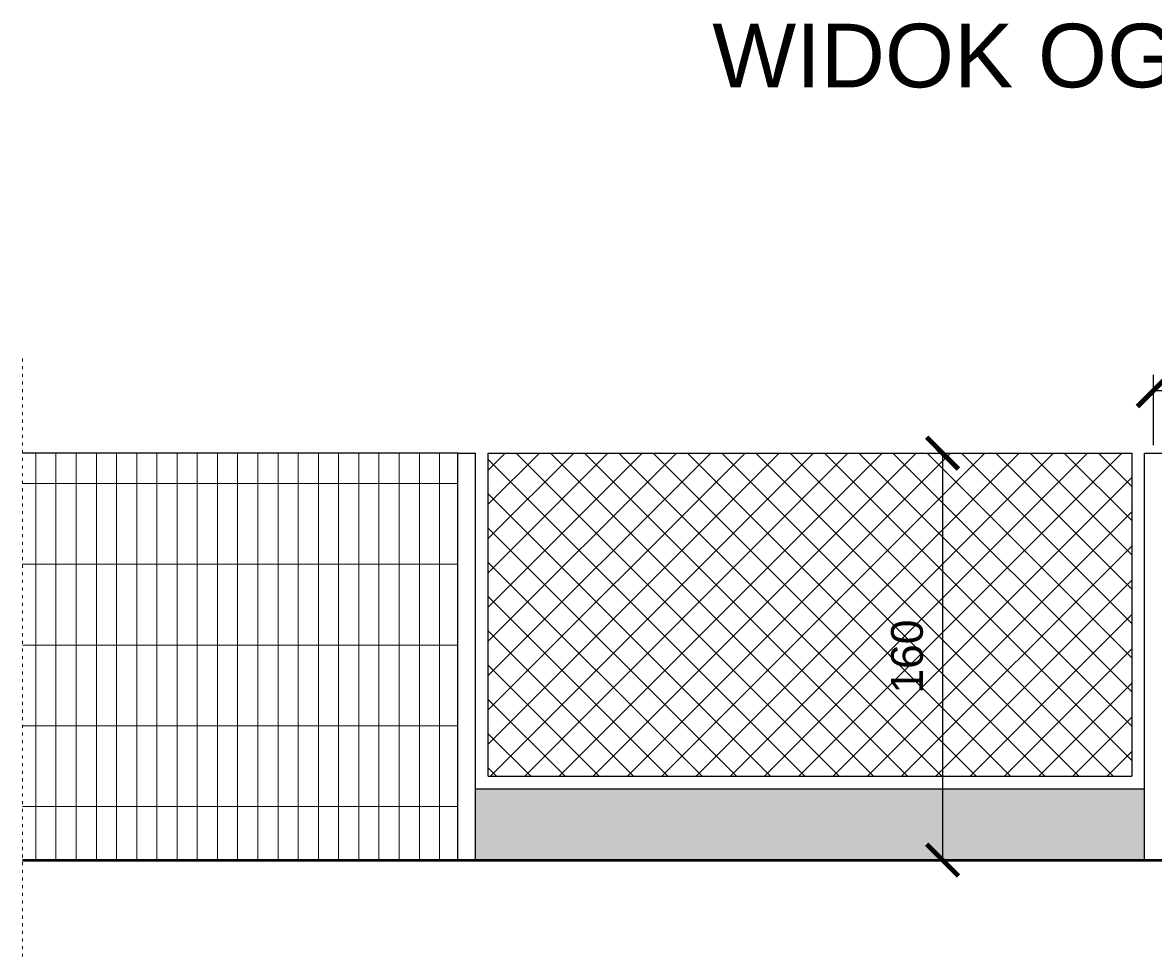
# Model space of a CAD drawing. Header units: metres. Extents: x 158874 to 185002, y -166493 to -154354.
# Tile 8 of 95: x 171064 to 171508, y -157729 to -157362. Entities that reach past the tile are written whole.
import ezdxf

# ---------------------------------------------------------------- set-up
doc = ezdxf.new("R2010")
doc.units = ezdxf.units.M
doc.linetypes.add('ACAD_ISO03W100', pattern=[30, 12, -18])
for name, color, linetype, lineweight in [('cienka25', 5, 'Continuous', 25), ('gruba50', 7, 'Continuous', 50), ('Wymiarowanie', 1, 'Continuous', 9), ('wymiarowanie9', 1, 'Continuous', 9)]:
    doc.layers.add(name, color=color, linetype=linetype, lineweight=lineweight)
doc.styles.add('Opisowy', font='arial.ttf')
doc.dimstyles.new('Kopia Opisowy', dxfattribs={"dimscale": 0, "dimtxt": 2.5, "dimasz": 2.5, "dimexe": 1.25, "dimexo": 0.625, "dimgap": 1.5, "dimtad": 1, "dimdec": 0, "dimtxsty": 'Opisowy', "dimblk": 'ARCHTICK', "dimcen": 2.5, "dimadec": 0, "dimazin": 0, "dimtfac": 1, "dimtdec": 0, "dimtmove": 0, "dimatfit": 3, "dimldrblk": 'NONE', "dimfxl": 1, "dimarcsym": 0})

# ---------------------------------------------------------------- blocks, each defined once
blk = doc.blocks.new('_ArchTick')
at = {"color": 0, "linetype": 'ByBlock', "const_width": 0.15}
blk.add_lwpolyline([(-0.5, -0.5), (0.5, 0.5)], dxfattribs=at)
blk = doc.blocks.new('*D323')
at = {"layer": 'Defpoints', "color": 0, "ltscale": 0.2, "transparency": 16777216}
for p in [(171420.69, -157531.55), (171420.69, -157691.55), (171425.53, -157691.55)]:
    blk.add_point(p, dxfattribs=at)
at = {"layer": 'wymiarowanie9', "color": 0, "lineweight": -2, "ltscale": 0.2, "transparency": 16777216}
for p, q in [((171423.81, -157531.55), (171431.78, -157531.55)), ((171425.53, -157531.55), (171425.53, -157691.55)), ((171423.81, -157691.55), (171431.78, -157691.55))]:
    blk.add_line(p, q, dxfattribs=at)
at = {"layer": 'wymiarowanie9', "color": 0, "lineweight": -2, "ltscale": 0.2, "transparency": 16777216, "xscale": 12.5, "yscale": 12.5, "zscale": 12.5}
for p, rotation in [((171425.53, -157531.55), 90), ((171425.53, -157691.55), 270)]:
    blk.add_blockref('_ArchTick', p, dxfattribs=dict(at, rotation=rotation))
at = {"layer": 'wymiarowanie9', "color": 0, "ltscale": 0.2, "transparency": 16777216, "insert": (171411.65, -157611.55), "char_height": 12.5, "attachment_point": 5, "rotation": 90, "style": 'Opisowy'}
blk.add_mtext('160', dxfattribs=at)
blk = doc.blocks.new('_None')
blk = doc.blocks.new('*D325')
at = {"layer": 'Defpoints', "color": 0, "ltscale": 0.2, "transparency": 16777216}
for p in [(171778.45, -157506.98), (171508.45, -157531.55), (171778.45, -157531.55)]:
    blk.add_point(p, dxfattribs=at)
at = {"layer": 'wymiarowanie9', "color": 0, "lineweight": -2, "ltscale": 0.2, "transparency": 16777216}
for p, q in [((171508.45, -157528.42), (171508.45, -157500.73)), ((171778.45, -157528.42), (171778.45, -157500.73)), ((171508.45, -157506.98), (171778.45, -157506.98))]:
    blk.add_line(p, q, dxfattribs=at)
at = {"layer": 'wymiarowanie9', "color": 0, "lineweight": -2, "ltscale": 0.2, "transparency": 16777216, "xscale": 12.5, "yscale": 12.5, "zscale": 12.5, "rotation": 180}
blk.add_blockref('_ArchTick', (171508.45, -157506.98), dxfattribs=at)
at = {"layer": 'wymiarowanie9', "color": 0, "lineweight": -2, "ltscale": 0.2, "transparency": 16777216, "xscale": 12.5, "yscale": 12.5, "zscale": 12.5}
blk.add_blockref('_ArchTick', (171778.45, -157506.98), dxfattribs=at)
at = {"layer": 'wymiarowanie9', "color": 0, "ltscale": 0.2, "transparency": 16777216, "insert": (171643.45, -157493.1), "char_height": 12.5, "attachment_point": 5, "style": 'Opisowy'}
blk.add_mtext('270', dxfattribs=at)

msp = doc.modelspace()

# ---------------------------------------------------------------- hatches: boundary and pattern name
at = {"layer": 'wymiarowanie9', "ltscale": 0.2, "true_color": 0x939598}
h = msp.add_hatch(dxfattribs=at)
h.set_pattern_fill('GRATE', color=252, scale=10, angle=90)
h.paths.add_polyline_path([(171063.83, -157531.55), (171063.83, -157691.55), (171234.95, -157691.55), (171234.95, -157531.55)])
h = msp.add_hatch(dxfattribs=at)
h.set_pattern_fill('ANSI37', color=252, scale=3)
h.paths.add_polyline_path([(171499.95, -157531.55), (171246.95, -157531.55), (171246.95, -157658.55), (171499.95, -157658.55)])
h = msp.add_hatch(color=252, dxfattribs=at)
h.dxf.hatch_style = 1
h.paths.add_polyline_path([(171504.95, -157663.55), (171241.95, -157663.55), (171241.95, -157691.55), (171504.95, -157691.55)])

# ---------------------------------------------------------------- linework, layer by layer
at = {"layer": 'cienka25', "color": 0, "ltscale": 0.2}
for p, q in [((171234.95, -157531.55), (171063.83, -157531.55)), ((171234.95, -157691.55), (171234.95, -157531.55)), ((171234.95, -157531.55), (171241.95, -157531.55)), ((171241.95, -157691.55), (171241.95, -157531.55)), ((171246.95, -157658.55), (171246.95, -157531.55)), ((171246.95, -157531.55), (171499.95, -157531.55)), ((171499.95, -157531.55), (171499.95, -157658.55)), ((171504.95, -157691.55), (171504.95, -157531.55)), ((171504.95, -157531.55), (171511.95, -157531.55)), ((171246.95, -157658.55), (171499.95, -157658.55)), ((171241.95, -157663.55), (171504.95, -157663.55)), ((171241.95, -157691.55), (171504.95, -157691.55))]:
    msp.add_line(p, q, dxfattribs=at)
at = {"layer": 'gruba50', "color": 0, "ltscale": 0.2}
msp.add_line((171063.83, -157691.55), (172754.89, -157691.55), dxfattribs=at)
at = {"layer": 'wymiarowanie9', "color": 0, "linetype": 'ACAD_ISO03W100', "ltscale": 0.1}
msp.add_line((171063.83, -157494.39), (171063.83, -157729.4), dxfattribs=at)

# ---------------------------------------------------------------- texts
at = {"layer": 'Wymiarowanie', "color": 0, "insert": (171248.18, -157362.75), "char_height": 25, "attachment_point": 1, "style": 'Opisowy'}
msp.add_mtext_dynamic_manual_height_columns('\\A1;\\pxqc;WIDOK OGRODZENIA OD STRONY ZACHODNIEJ - INWENTARYZACJA', width=1337.7387, gutter_width=20, heights=[0], dxfattribs=at)

# ---------------------------------------------------------------- dimensions: what is measured, and where the dimension line sits
at = {"layer": 'wymiarowanie9', "color": 0, "ltscale": 0.2}
dim = msp.add_linear_dim(base=(171778.45, -157506.98), p1=(171508.45, -157531.55), p2=(171778.45, -157531.55), dimstyle='Kopia Opisowy', dxfattribs=at)
dim.commit()
dim.dimension.update_dxf_attribs({"geometry": '*D325', "text_midpoint": (171643.45, -157493.1)})
dim = msp.add_linear_dim(base=(171425.53, -157691.55), p1=(171420.69, -157531.55), p2=(171420.69, -157691.55), angle=90, dimstyle='Kopia Opisowy', dxfattribs=at)
dim.commit()
dim.dimension.update_dxf_attribs({"geometry": '*D323', "text_midpoint": (171411.65, -157611.55)})

doc.saveas('drawing.dxf')
